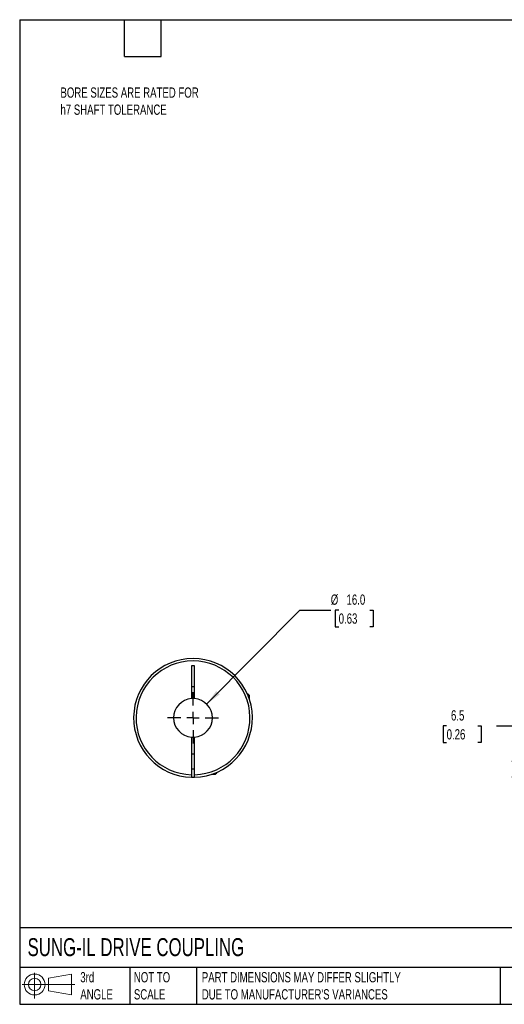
# Model space of a CAD drawing. Header units: millimetres. Extents: x 13 to 546, y 13 to 419.
# Tile 1 of 3: x 13 to 213, y 13 to 419. Entities that reach past the tile are written whole.
import ezdxf

# ---------------------------------------------------------------- set-up
doc = ezdxf.new("R2010")
doc.units = ezdxf.units.MM
doc.header["$LTSCALE"] = 2
doc.linetypes.add('SLD-Center', pattern=[19.05, 15.24, -1.27, 1.27, -1.27])
doc.linetypes.add('SLD-Solid', pattern=[0])
doc.layers.add('CENTER', color=40, linetype='SLD-Center')
doc.layers.add('SLD-DEFPOINTS', color=7, linetype='Continuous')
doc.layers.add('DIMENSIONS', color=140, linetype='SLD-Solid', lineweight=25)
doc.layers.add('TEXT', color=140, linetype='SLD-Solid', lineweight=25)
doc.styles.add('SLDTEXTSTYLE0', font='TXT', dxfattribs={"width": 0.7})
doc.dimstyles.new('SLDDIMSTYLE1', dxfattribs={"dimtxt": 4.316016, "dimasz": 6.604, "dimexe": 0, "dimexo": 0.0625, "dimgap": 1.079004, "dimtad": 0, "dimtih": 1, "dimtoh": 1, "dimdec": 1, "dimrnd": 1e-09, "dimzin": 12, "dimdsep": 46, "dimtxsty": 'SLDTEXTSTYLE0', "dimsah": 1, "dimcen": 0.09, "dimadec": 0, "dimazin": 3, "dimtfac": 1, "dimtdec": 1, "dimtmove": 0, "dimatfit": 0, "dimfxl": 0, "dimfrac": 2, "dimtolj": 1, "dimtzin": 12, "dimarcsym": 0})
doc.dimstyles.new('SLDDIMSTYLE5', dxfattribs={"dimtxt": 4.316016, "dimasz": 6.604, "dimexe": 0, "dimexo": 0.0625, "dimgap": 1.079004, "dimtad": 0, "dimtih": 1, "dimtoh": 1, "dimdec": 1, "dimrnd": 1e-09, "dimzin": 4, "dimdsep": 46, "dimtxsty": 'SLDTEXTSTYLE0', "dimsah": 1, "dimcen": 0, "dimadec": 0, "dimazin": 1, "dimtfac": 1, "dimtdec": 1, "dimtofl": 0, "dimtmove": 0, "dimatfit": 3, "dimfxl": 0, "dimfrac": 2, "dimtolj": 1, "dimtzin": 12, "dimarcsym": 0})

# ---------------------------------------------------------------- blocks, each defined once
blk = doc.blocks.new('Block11')
at = {"color": 7, "linetype": 'SLD-Solid', "lineweight": 18}
for p, q in [((5.18, 10.62), (5.18, 0)), ((10.96, 8.33), (20.35, 10.06)), ((10.96, 3.19), (10.96, 8.33)), ((20.35, 10.06), (20.35, 1.46)), ((0, 5.76), (21.75, 5.76)), ((10.96, 3.19), (20.35, 1.46))]:
    blk.add_line(p, q, dxfattribs=at)
for radius in [4.3, 2.57]:
    blk.add_circle((5.18, 5.76), radius, dxfattribs=at)
blk = doc.blocks.new('Block12')
at = {"layer": 'SLD-DEFPOINTS'}
blk.add_blockref('Block11', (0, 0), dxfattribs=at)
blk = doc.blocks.new('_D_2')
at = {"layer": 'DIMENSIONS'}
for p, q in [((188.84, 127.65), (187.39, 127.65)), ((187.39, 127.65), (187.39, 120.79)), ((201.67, 127.65), (203.12, 127.65)), ((203.12, 127.65), (203.12, 120.79)), ((209.45, 127.65), (222.15, 127.65)), ((222.15, 127.65), (222.15, 112.93)), ((187.39, 120.79), (188.84, 120.79)), ((203.12, 120.79), (201.67, 120.79)), ((241.35, 112.93), (215.8, 112.93)), ((242.89, 106.44), (215.8, 106.44)), ((222.15, 106.44), (222.15, 93.74))]:
    blk.add_line(p, q, dxfattribs=at)
for points in [[(222.15, 112.93), (223.17, 119.53), (221.13, 119.53)], [(222.15, 106.44), (221.13, 99.83), (223.17, 99.83)]]:
    blk.add_solid(points, dxfattribs=at)
at = {"layer": 'DIMENSIONS', "char_height": 4.233, "attachment_point": 1, "style": 'SLDTEXTSTYLE0'}
for s, insert in [('6.5', (190.64, 134.07)), ('0.26', (188.84, 126.25))]:
    blk.add_mtext(s, dxfattribs=dict(at, insert=insert))
blk = doc.blocks.new('_D_8')
at = {"layer": 'DIMENSIONS'}
for p, q in [((89.83, 136.61), (128.34, 175.43)), ((128.34, 175.43), (141.04, 175.43)), ((144.3, 175.43), (142.85, 175.43)), ((142.85, 175.43), (142.85, 168.57)), ((157.12, 175.43), (158.57, 175.43)), ((158.57, 175.43), (158.57, 168.57)), ((142.85, 168.57), (144.3, 168.57)), ((158.57, 168.57), (157.12, 168.57))]:
    blk.add_line(p, q, dxfattribs=at)
blk.add_solid([(89.83, 136.61), (95.2, 140.58), (93.76, 142.01)], dxfattribs=at)
at = {"layer": 'DIMENSIONS', "char_height": 4.233, "attachment_point": 1, "style": 'SLDTEXTSTYLE0'}
for s, insert in [('%%c', (141.04, 181.85)), ('16.0', (147.55, 181.85)), ('0.63', (144.3, 174.03))]:
    blk.add_mtext(s, dxfattribs=dict(at, insert=insert))
blk = doc.blocks.new('SW_CENTERMARKSYMBOL_3')
at = {"layer": 'CENTER', "color": 0}
for p, q in [((0, 5.08), (0, 10.54)), ((-5.08, 0), (-10.54, 0)), ((0, 0), (-2.54, 0)), ((0, 0), (0, 2.54)), ((0, 0), (0, -2.54)), ((0, 0), (2.54, 0)), ((5.08, 0), (10.54, 0)), ((0, -5.08), (0, -10.54))]:
    blk.add_line(p, q, dxfattribs=at)

msp = doc.modelspace()

# ---------------------------------------------------------------- linework, layer by layer
for p, q in [((84.85, 152.43), (83.55, 152.43)), ((83.55, 152.43), (83.55, 138.9)), ((84.85, 138.9), (84.85, 152.43)), ((83.55, 143.93), (84.85, 143.93)), ((106.9, 140.73), (106.65, 140.73)), ((107.5, 140.13), (106.9, 140.73)), ((107.5, 140.13), (106.9, 140.13)), ((107.5, 138.5), (107.5, 140.13)), ((83.55, 122.95), (83.55, 107.44)), ((84.85, 107.44), (84.85, 122.95)), ((84.85, 115.93), (83.55, 115.93)), ((83.55, 109.93), (84.85, 109.93)), ((91.77, 107.63), (93.4, 107.63)), ((93.4, 107.63), (94, 108.23)), ((93.4, 107.63), (93.4, 108.22)), ((94, 108.23), (94, 108.47))]:
    msp.add_line(p, q)
for radius, start, end in [(24.5, 271.5203, 268.4797), (23.5, 271.585, 268.415), (8, 94.6604, 265.3396), (8, 85.3396, 94.6604), (8, 274.6604, 85.3396), (8, 265.3396, 274.6604), (24.5, 268.4797, 271.5203)]:
    msp.add_arc((84.2, 130.93), radius, start, end)
for points in [[(83.55, 107.44), (83.55, 107.31), (83.55, 107.18), (83.55, 106.93), (83.55, 106.82), (83.55, 106.55), (83.55, 106.44), (83.55, 106.44)], [(84.85, 106.44), (84.85, 106.44), (84.85, 106.46), (84.85, 106.56), (84.85, 106.64), (84.85, 106.91), (84.85, 107.17), (84.85, 107.44)]]:
    msp.add_open_spline(points, degree=3, knots=[0, 0, 0, 0, 0.25, 0.25, 0.5, 0.5, 1, 1, 1, 1])
at = {"layer": 'TEXT'}
for p, q in [((12.7, 419.1), (546.1, 419.1)), ((12.7, 419.1), (12.7, 12.7)), ((55.88, 403.86), (55.88, 419.1)), ((71.12, 403.86), (71.12, 419.1)), ((55.88, 403.86), (71.12, 403.86)), ((546.1, 44.25), (12.7, 44.25)), ((546.1, 27.94), (12.7, 27.94)), ((58.09, 27.94), (58.09, 12.7)), ((85.67, 27.94), (85.67, 12.7)), ((210.97, 27.94), (210.97, 12.7)), ((12.7, 12.7), (546.1, 12.7))]:
    msp.add_line(p, q, dxfattribs=at)

# ---------------------------------------------------------------- block references
at = {"layer": 'CENTER'}
msp.add_blockref('SW_CENTERMARKSYMBOL_3', (84.2, 130.93), dxfattribs=at)
at = {"layer": 'SLD-DEFPOINTS'}
msp.add_blockref('Block12', (13.68, 15.11), dxfattribs=at)

# ---------------------------------------------------------------- texts
at = {"layer": 'TEXT', "attachment_point": 1, "style": 'SLDTEXTSTYLE0'}
for s, insert, char_height in [('BORE SIZES ARE RATED FOR^Jh7 SHAFT TOLERANCE', (29.52, 391.14), 4.2333), ('SUNG-IL DRIVE COUPLING', (15.93, 40), 7.4083), ('3rd^JANGLE', (37.7, 25.99), 4.233), ('NOT TO^JSCALE', (59.81, 25.99), 4.2333), ("PART DIMENSIONS MAY DIFFER SLIGHTLY ^JDUE TO MANUFACTURER'S VARIANCES", (87.83, 25.99), 4.2333)]:
    msp.add_mtext(s, dxfattribs=dict(at, insert=insert, char_height=char_height))

# ---------------------------------------------------------------- dimensions: what is measured, and where the dimension line sits
at = {"layer": 'DIMENSIONS'}
dim = msp.add_diameter_dim_2p(p1=(78.56, 125.25), p2=(89.83, 136.61), dimstyle='SLDDIMSTYLE5', dxfattribs=at)
dim.commit()
dim.dimension.update_dxf_attribs({"geometry": '_D_8', "text_midpoint": (150.71, 175.43), "dimtype": 163})
dim = msp.add_linear_dim(base=(222.15, 112.93), p1=(245.43, 106.44), p2=(243.89, 112.93), angle=90, dimstyle='SLDDIMSTYLE1', dxfattribs=at)
dim.commit()
dim.dimension.update_dxf_attribs({"geometry": '_D_2', "text_midpoint": (222.15, 127.65), "dimtype": 160})

doc.saveas('drawing.dxf')
